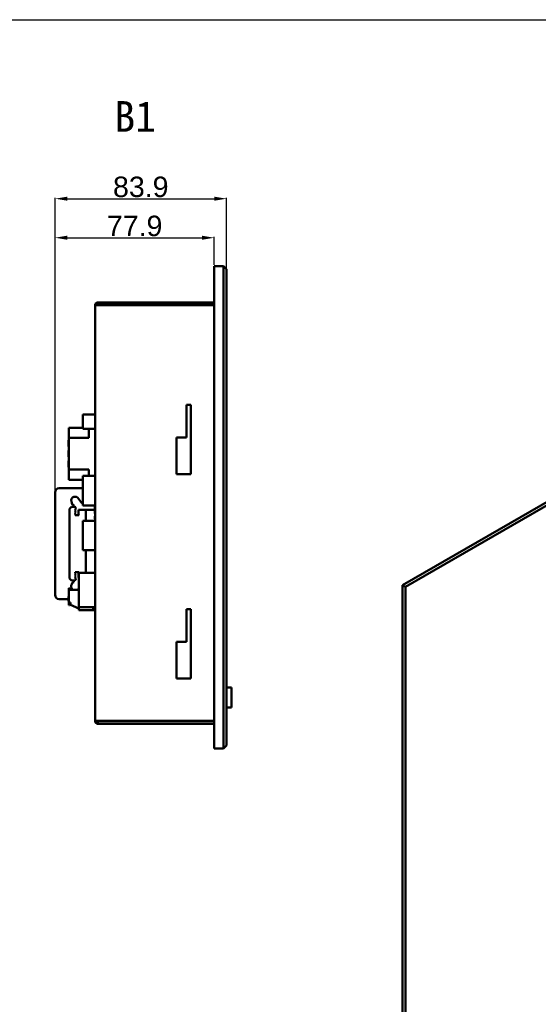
# Model space of a CAD drawing. Header units: millimetres. Extents: x 9237 to 10717, y 427 to 1202.
# Tile 7 of 12: x 10028 to 10282, y 720 to 1202. Entities that reach past the tile are written whole.
import ezdxf

# ---------------------------------------------------------------- set-up
doc = ezdxf.new("R2010")
doc.units = ezdxf.units.MM
doc.header["$LTSCALE"] = 3
doc.header["$PDSIZE"] = -1
doc.styles.get("Standard").update_dxf_attribs({"font": 'arial.ttf', "height": 10})
doc.dimstyles.new('ISO-25', dxfattribs={"dimtxt": 10, "dimasz": 6, "dimexe": 0.5, "dimexo": 0.625, "dimtad": 1, "dimdec": 1, "dimdsep": 46, "dimtxsty": 'Standard', "dimcen": 0, "dimclrd": 256, "dimclre": 256, "dimadec": 0, "dimazin": 0, "dimtfac": 1, "dimtdec": 1, "dimtmove": 0, "dimatfit": 3, "dimfxl": 1, "dimlwd": 30, "dimlwe": 30, "dimarcsym": 0})

# ---------------------------------------------------------------- blocks, each defined once
blk = doc.blocks.new('*D152')
at = {"linetype": 'Continuous', "lineweight": 30, "transparency": 16777216}
for p, q in [((10045.49, 971.16), (10045.49, 1095.56)), ((10051.49, 1095.06), (10117.39, 1095.06)), ((10123.39, 1081.82), (10123.39, 1095.56))]:
    blk.add_line(p, q, dxfattribs=at)
at = {"linetype": 'Continuous', "transparency": 16777216}
for points in [[(10051.49, 1096.06), (10051.49, 1094.06), (10045.49, 1095.06)], [(10117.39, 1096.06), (10117.39, 1094.06), (10123.39, 1095.06)]]:
    blk.add_solid(points, dxfattribs=at)
at = {"layer": 'Defpoints', "color": 0, "linetype": 'Continuous', "transparency": 16777216}
for p in [(10123.39, 1095.06), (10123.39, 1081.2), (10045.49, 970.53)]:
    blk.add_point(p, dxfattribs=at)
at = {"color": 0, "linetype": 'Continuous', "lineweight": 50, "transparency": 16777216, "insert": (10084.44, 1100.79), "char_height": 10, "attachment_point": 5}
blk.add_mtext('77.9', dxfattribs=at)
blk = doc.blocks.new('*D153')
at = {"linetype": 'Continuous', "lineweight": 30, "transparency": 16777216}
for p, q in [((10045.49, 971.16), (10045.49, 1114.66)), ((10051.49, 1114.16), (10123.39, 1114.16)), ((10129.39, 1080.32), (10129.39, 1114.66))]:
    blk.add_line(p, q, dxfattribs=at)
at = {"linetype": 'Continuous', "transparency": 16777216}
for points in [[(10051.49, 1115.16), (10051.49, 1113.16), (10045.49, 1114.16)], [(10123.39, 1115.16), (10123.39, 1113.16), (10129.39, 1114.16)]]:
    blk.add_solid(points, dxfattribs=at)
at = {"layer": 'Defpoints', "color": 0, "linetype": 'Continuous', "transparency": 16777216}
for p in [(10129.39, 1114.16), (10129.39, 1079.7), (10045.49, 970.53)]:
    blk.add_point(p, dxfattribs=at)
at = {"color": 0, "linetype": 'Continuous', "lineweight": 50, "transparency": 16777216, "insert": (10087.44, 1119.89), "char_height": 10, "attachment_point": 5}
blk.add_mtext('83.9', dxfattribs=at)

msp = doc.modelspace()

# ---------------------------------------------------------------- linework, layer by layer
at = {"color": 7, "linetype": 'Continuous', "lineweight": 50}
for p, q in [((10215.56, 925.06), (10689.61, 1198.72)), ((10216.98, 924.24), (10691.02, 1197.9)), ((10123.39, 1081.2), (10127.89, 1081.2)), ((10123.39, 1077.2), (10123.39, 1081.2)), ((10127.89, 1077.2), (10127.89, 1081.2)), ((10127.89, 1081.2), (10129.39, 1079.7)), ((10129.39, 1079.7), (10129.39, 1077.2)), ((10123.39, 849.2), (10123.39, 1077.2)), ((10127.89, 849.2), (10127.89, 1077.2)), ((10129.39, 1077.2), (10129.39, 849.2)), ((10065.09, 858.7), (10065.09, 1062)), ((10065.09, 1062), (10066.49, 1062)), ((10066.49, 1063.4), (10066.49, 1062.2)), ((10066.49, 1063.4), (10123.39, 1063.4)), ((10066.49, 1062.2), (10123.39, 1062.2)), ((10066.49, 1062), (10123.39, 1062)), ((10074.09, 1062), (10074.09, 1062.2)), ((10109.89, 997.4), (10109.89, 1013.4)), ((10109.89, 1013.4), (10111.99, 1013.4)), ((10111.99, 1013.4), (10111.99, 979.4)), ((10059.09, 1001.65), (10059.09, 1008.55)), ((10059.09, 1008.55), (10065.09, 1008.55)), ((10052.29, 1002.1), (10059.09, 1002.1)), ((10052.29, 997.1), (10052.29, 1002.1)), ((10052.29, 997.1), (10062.09, 997.1)), ((10052.29, 981.7), (10052.29, 997.1)), ((10059.09, 1001.65), (10065.09, 1001.65)), ((10062.09, 997.1), (10062.09, 1001.65)), ((10104.99, 997.4), (10109.89, 997.4)), ((10104.99, 979.4), (10104.99, 997.4)), ((10052.29, 996.02), (10052.09, 996.02)), ((10052.09, 993.68), (10052.09, 996.02)), ((10052.09, 993.68), (10052.29, 993.68)), ((10052.09, 993.27), (10052.09, 993.68)), ((10052.09, 993.27), (10052.29, 993.27)), ((10052.09, 992.94), (10052.09, 993.27)), ((10052.09, 992.94), (10052.29, 992.94)), ((10052.29, 990.94), (10052.09, 990.94)), ((10052.09, 988.6), (10052.09, 990.94)), ((10052.09, 988.6), (10052.29, 988.6)), ((10052.09, 988.19), (10052.09, 988.6)), ((10052.09, 987.86), (10052.09, 988.19)), ((10052.09, 988.19), (10052.29, 988.19)), ((10052.09, 987.86), (10052.29, 987.86)), ((10052.29, 985.86), (10052.09, 985.86)), ((10052.09, 983.52), (10052.09, 985.86)), ((10052.09, 983.52), (10052.29, 983.52)), ((10052.09, 983.11), (10052.09, 983.52)), ((10052.09, 982.78), (10052.09, 983.11)), ((10052.09, 983.11), (10052.29, 983.11)), ((10052.09, 982.78), (10052.29, 982.78)), ((10052.29, 981.7), (10062.09, 981.7)), ((10052.29, 976.7), (10052.29, 981.7)), ((10059.09, 964.15), (10059.09, 978.65)), ((10059.09, 978.65), (10065.09, 978.65)), ((10062.09, 978.65), (10062.09, 981.7)), ((10111.99, 979.4), (10104.99, 979.4)), ((10052.29, 976.7), (10059.09, 976.7)), ((10045.49, 920.33), (10045.49, 970.53)), ((10047.49, 972.53), (10059.09, 972.53)), ((10052.49, 962.43), (10053.49, 963.43)), ((10055.23, 963.43), (10053.49, 963.43)), ((10056.64, 967.84), (10058.65, 965.28)), ((10058.65, 965.28), (10059.09, 965.37)), ((10059.09, 964.15), (10065.09, 964.15)), ((10065.09, 963.89), (10064.89, 963.89)), ((10064.89, 963.29), (10064.89, 963.89)), ((10052.49, 962.43), (10052.49, 928.43)), ((10055.34, 959.67), (10055.66, 960.03)), ((10055.34, 959.33), (10055.34, 959.67)), ((10057.14, 959.33), (10055.34, 959.33)), ((10055.35, 960.52), (10055.67, 960.81)), ((10055.35, 960.23), (10055.35, 960.52)), ((10055.66, 960.03), (10055.35, 960.23)), ((10055.36, 961.4), (10055.66, 961.74)), ((10055.36, 961.15), (10055.36, 961.4)), ((10055.67, 960.81), (10055.36, 961.15)), ((10055.39, 962.36), (10055.71, 962.61)), ((10055.39, 962.07), (10055.39, 962.36)), ((10055.66, 961.74), (10055.39, 962.07)), ((10055.71, 962.61), (10055.71, 962.79)), ((10056.97, 962.03), (10056.97, 959.72)), ((10065.09, 962.03), (10056.97, 962.03)), ((10056.97, 959.72), (10057.14, 959.53)), ((10057.14, 959.53), (10057.14, 959.33)), ((10060.49, 956.65), (10060.49, 962.03)), ((10064.89, 962.68), (10064.89, 963.29)), ((10064.89, 962.68), (10065.09, 962.68)), ((10065.09, 961.35), (10064.89, 961.35)), ((10064.89, 960.75), (10064.89, 961.35)), ((10064.89, 960.14), (10064.89, 960.75)), ((10064.89, 960.14), (10065.09, 960.14)), ((10065.09, 958.81), (10064.89, 958.81)), ((10064.89, 958.21), (10064.89, 958.81)), ((10059.09, 942.15), (10059.09, 956.65)), ((10059.09, 956.65), (10065.09, 956.65)), ((10064.89, 957.6), (10064.89, 958.21)), ((10064.89, 957.6), (10065.09, 957.6)), ((10059.09, 942.15), (10065.09, 942.15)), ((10060.49, 931.18), (10060.49, 942.15)), ((10055.34, 931.53), (10057.14, 931.53)), ((10055.34, 931.19), (10055.34, 931.53)), ((10055.66, 930.83), (10055.34, 931.19)), ((10055.35, 930.63), (10055.66, 930.83)), ((10055.35, 930.34), (10055.35, 930.63)), ((10055.67, 930.05), (10055.35, 930.34)), ((10055.36, 929.71), (10055.67, 930.05)), ((10055.36, 929.46), (10055.36, 929.71)), ((10057.14, 931.33), (10056.97, 931.14)), ((10056.97, 931.14), (10056.97, 928.83)), ((10057.09, 914.28), (10057.09, 931.18)), ((10057.09, 931.18), (10065.09, 931.18)), ((10057.14, 931.53), (10057.14, 931.33)), ((10053.49, 927.43), (10052.49, 928.43)), ((10053.49, 927.43), (10055.23, 927.43)), ((10055.66, 929.12), (10055.36, 929.46)), ((10055.39, 928.8), (10055.66, 929.12)), ((10055.39, 928.5), (10055.39, 928.8)), ((10055.71, 928.25), (10055.39, 928.5)), ((10055.71, 928.07), (10055.71, 928.25)), ((10056.97, 928.83), (10057.09, 928.83)), ((10215.56, 428.52), (10215.56, 925.06)), ((10215.56, 925.06), (10216.98, 924.24)), ((10052.61, 923.65), (10052.24, 923.65)), ((10052.24, 923.65), (10052.24, 915.25)), ((10052.61, 922.9), (10052.61, 923.65)), ((10057.09, 922.9), (10052.61, 922.9)), ((10056.64, 923.02), (10056.5, 922.9)), ((10057.09, 923.59), (10056.64, 923.02)), ((10216.98, 427.7), (10216.98, 924.24)), ((10052.09, 918.33), (10047.49, 918.33)), ((10052.24, 919.5), (10052.09, 919.5)), ((10052.09, 917.83), (10052.09, 919.5)), ((10052.09, 917.83), (10052.24, 917.83)), ((10052.09, 917.53), (10052.09, 917.83)), ((10052.09, 917.53), (10052.24, 917.53)), ((10052.09, 917.3), (10052.09, 917.53)), ((10052.09, 917.3), (10052.24, 917.3)), ((10052.24, 915.25), (10052.61, 915.25)), ((10052.61, 916.6), (10052.97, 916.6)), ((10052.61, 915.25), (10052.61, 916.6)), ((10052.97, 916.6), (10052.97, 915.5)), ((10052.97, 915.5), (10057.12, 913.65)), ((10057.09, 914.28), (10065.09, 914.28)), ((10057.12, 913.65), (10057.12, 912.9)), ((10057.12, 912.9), (10064.89, 912.9)), ((10063.59, 914.28), (10063.59, 913.89)), ((10063.59, 913.89), (10065.09, 913.89)), ((10064.89, 912.9), (10064.89, 913.89)), ((10109.89, 897.4), (10109.89, 913.4)), ((10109.89, 913.4), (10111.99, 913.4)), ((10111.99, 913.4), (10111.99, 879.4)), ((10104.99, 897.4), (10109.89, 897.4)), ((10104.99, 879.4), (10104.99, 897.4)), ((10111.99, 879.4), (10104.99, 879.4)), ((10131.86, 875.1), (10129.39, 875.1)), ((10131.86, 875.1), (10131.86, 873.45)), ((10131.86, 873.45), (10131.86, 866.95)), ((10131.86, 865.3), (10129.39, 865.3)), ((10131.86, 866.95), (10131.86, 865.3)), ((10066.49, 858.7), (10065.09, 858.7)), ((10066.49, 858.7), (10123.39, 858.7)), ((10066.49, 857.3), (10066.49, 858.5)), ((10066.49, 858.5), (10123.39, 858.5)), ((10074.09, 858.5), (10074.09, 858.7)), ((10066.49, 857.3), (10123.39, 857.3)), ((10123.39, 845.2), (10123.39, 849.2)), ((10127.89, 845.2), (10127.89, 849.2)), ((10129.39, 849.2), (10129.39, 846.7)), ((10127.89, 845.2), (10123.39, 845.2)), ((10129.39, 846.7), (10127.89, 845.2))]:
    msp.add_line(p, q, dxfattribs=at)
msp.add_lwpolyline([(9237.12, 1201.72), (10717.45, 1201.72), (10717.45, 426.69), (9237.12, 426.69)], close=True)
for centre, radius, start, end in [((10047.49, 970.53), 2, 90, 180), ((10055.3, 966.48), 1.91, 45.3813, 217.0566), ((10054.18, 965.04), 0.502, 144.364, 290.9282), ((10054.7, 964.6), 0.344, 185.7818, 260.9068), ((10054.99, 963.98), 0.447, 140.4541, 289.1849), ((10065.3, 970.49), 12.3, 214.2998, 218.7206), ((10055.3, 924.38), 1.91, 142.9434, 231.1712), ((10054.18, 925.83), 0.502, 69.0718, 215.636), ((10054.7, 926.26), 0.344, 99.0932, 174.2182), ((10054.99, 926.89), 0.447, 70.8151, 219.5459), ((10065.3, 920.38), 12.3, 141.2794, 145.7002), ((10047.49, 920.33), 2, 180, 270)]:
    msp.add_arc(centre, radius, start, end, dxfattribs=at)
for points in [[(10066.49, 1063.4), (10066.31, 1063.4), (10066.12, 1063.36), (10065.78, 1063.22), (10065.63, 1063.11), (10065.37, 1062.86), (10065.27, 1062.7), (10065.13, 1062.36), (10065.09, 1062.18), (10065.09, 1062)], [(10065.09, 858.7), (10065.09, 858.51), (10065.13, 858.33), (10065.27, 857.99), (10065.37, 857.83), (10065.63, 857.58), (10065.78, 857.47), (10066.12, 857.33), (10066.31, 857.3), (10066.49, 857.3)]]:
    msp.add_open_spline(points, degree=3, knots=[0, 0, 0, 0, 0.25, 0.25, 0.5, 0.5, 0.75, 0.75, 1, 1, 1, 1], dxfattribs=at)

# ---------------------------------------------------------------- texts
at = {"insert": (10074.49, 1161.89), "char_height": 15, "attachment_point": 1}
msp.add_mtext_dynamic_manual_height_columns('{\\fSimSun|b0|i0|c134|p2;B1}', width=40.7585, gutter_width=35, heights=[0], dxfattribs=at)

# ---------------------------------------------------------------- dimensions: what is measured, and where the dimension line sits
at = {"color": 7, "linetype": 'Continuous', "lineweight": 50}
for base, p2, picture, middle in [((10129.39, 1114.16), (10129.39, 1079.7), '*D153', (10087.44, 1119.89)), ((10123.39, 1095.06), (10123.39, 1081.2), '*D152', (10084.44, 1100.79))]:
    dim = msp.add_linear_dim(base=base, p1=(10045.49, 970.53), p2=p2, dimstyle='ISO-25', dxfattribs=at)
    dim.commit()
    dim.dimension.update_dxf_attribs({"geometry": picture, "text_midpoint": middle})

doc.saveas('drawing.dxf')
